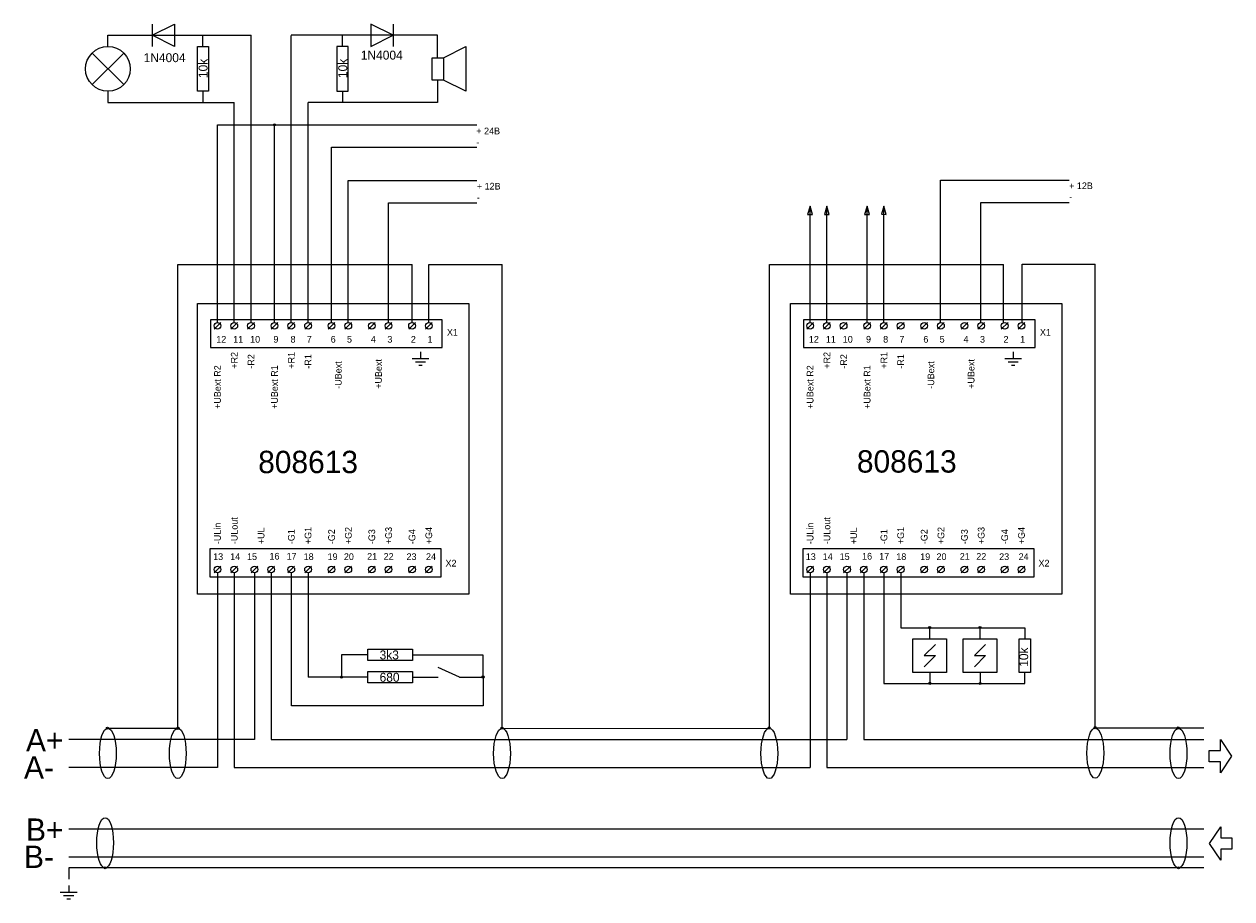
# Model space of a CAD drawing. Header units: inches. Extents: x 2 to 8.38, y 0.75 to 5.37.
import ezdxf

# ---------------------------------------------------------------- set-up
doc = ezdxf.new("R2010")
doc.units = ezdxf.units.IN
doc.header["$MEASUREMENT"] = 0

msp = doc.modelspace()

# ---------------------------------------------------------------- linework, layer by layer
for p, q in [((2.6791, 5.3692), (2.6791, 5.2512)), ((3.9507, 5.3692), (3.9507, 5.2512)), ((2.9468, 5.2512), (2.9468, 5.3102)), ((3.2005, 3.794), (3.2005, 5.3102)), ((3.4129, 3.794), (3.4129, 5.3101)), ((3.683, 5.2512), (3.683, 5.3102)), ((2.3619, 5.0498), (2.5288, 5.2166)), ((2.5288, 5.0498), (2.362, 5.2167)), ((2.4454, 5.1332), (2.4454, 5.1332)), ((2.4454, 5.1332), (2.4454, 5.1332)), ((2.4454, 5.1332), (2.4454, 5.1332)), ((2.4454, 5.1332), (2.4454, 5.1332)), ((2.5288, 5.0498), (2.5288, 5.0498)), ((2.9468, 5.0152), (2.9468, 4.9562)), ((3.683, 5.0152), (3.683, 4.9562)), ((2.9468, 4.9562), (3.112, 4.9562)), ((3.112, 3.794), (3.112, 4.9562)), ((3.5014, 3.794), (3.5014, 4.9562)), ((3.683, 4.9562), (3.5945, 4.9562)), ((3.3244, 3.794), (3.3244, 4.8382)), ((6.1503, 4.4076), (6.137, 4.3648)), ((6.1503, 3.794), (6.1503, 4.4076)), ((6.1627, 4.3642), (6.1503, 4.4076)), ((6.2387, 4.4079), (6.2255, 4.3651)), ((6.2512, 4.3645), (6.2387, 4.4079)), ((6.2388, 3.794), (6.2388, 4.4076)), ((6.4511, 4.4079), (6.4379, 4.3651)), ((6.4511, 3.7943), (6.4511, 4.4079)), ((6.4635, 4.3645), (6.4511, 4.4079)), ((6.5396, 4.4082), (6.5264, 4.3654)), ((6.552, 4.3649), (6.5396, 4.4082)), ((6.5396, 3.7943), (6.5396, 4.4079)), ((6.137, 4.3648), (6.1627, 4.3642)), ((6.2255, 4.3651), (6.2512, 4.3645)), ((6.4379, 4.3651), (6.4635, 4.3645)), ((6.5264, 4.3654), (6.552, 4.3649)), ((2.8141, 1.6524), (2.8141, 4.1008)), ((2.8141, 4.1008), (4.0499, 4.1008)), ((4.5249, 1.6524), (4.5249, 4.1008)), ((5.9352, 1.652), (5.9352, 4.1004)), ((5.9352, 4.1004), (7.1711, 4.1004)), ((7.655, 1.6543), (7.655, 4.1027)), ((4.5249, 3.9533), (4.5249, 3.9533)), ((3.0058, 3.7586), (3.0412, 3.794)), ((3.0943, 3.7586), (3.1297, 3.794)), ((3.1828, 3.7586), (3.2182, 3.794)), ((3.3067, 3.7586), (3.3421, 3.794)), ((3.3952, 3.7586), (3.4306, 3.794)), ((3.4837, 3.7586), (3.5191, 3.794)), ((3.6076, 3.7586), (3.643, 3.794)), ((3.6961, 3.7586), (3.7315, 3.794)), ((3.82, 3.7586), (3.8553, 3.794)), ((3.9084, 3.7586), (3.9438, 3.794)), ((4.0323, 3.7586), (4.0677, 3.794)), ((4.1208, 3.7586), (4.1562, 3.794)), ((6.1326, 3.7586), (6.168, 3.794)), ((6.2211, 3.7586), (6.2565, 3.794)), ((6.3095, 3.7586), (6.3449, 3.794)), ((6.4334, 3.7586), (6.4688, 3.794)), ((6.5219, 3.7586), (6.5573, 3.794)), ((6.6104, 3.7586), (6.6458, 3.794)), ((6.7343, 3.7586), (6.7697, 3.794)), ((6.8228, 3.7586), (6.8582, 3.794)), ((6.9467, 3.7586), (6.9821, 3.794)), ((7.0352, 3.7586), (7.0706, 3.794)), ((7.1591, 3.7586), (7.1945, 3.794)), ((7.2476, 3.7586), (7.283, 3.794)), ((4.0943, 3.6393), (4.0943, 3.6039)), ((7.221, 3.6393), (7.221, 3.6039)), ((4.05, 3.6039), (4.1385, 3.6039)), ((4.0677, 3.5862), (4.1208, 3.5862)), ((4.0854, 3.5685), (4.1031, 3.5685)), ((7.1768, 3.6039), (7.2653, 3.6039)), ((7.1945, 3.5862), (7.2476, 3.5862)), ((7.2122, 3.5685), (7.2299, 3.5685)), ((3.0058, 2.4725), (3.0412, 2.5079)), ((3.0943, 2.4725), (3.1297, 2.5079)), ((3.2005, 2.4725), (3.2359, 2.5079)), ((3.289, 2.4725), (3.3244, 2.5079)), ((3.3952, 2.4725), (3.4306, 2.5079)), ((3.4837, 2.4725), (3.5191, 2.5079)), ((3.6076, 2.4725), (3.643, 2.5079)), ((3.6961, 2.4725), (3.7315, 2.5079)), ((3.82, 2.4725), (3.8553, 2.5079)), ((3.9084, 2.4725), (3.9438, 2.5079)), ((4.0323, 2.4725), (4.0677, 2.5079)), ((4.1208, 2.4725), (4.1562, 2.5079)), ((6.1326, 2.4725), (6.168, 2.5079)), ((6.2211, 2.4725), (6.2565, 2.5079)), ((6.3272, 2.4725), (6.3626, 2.5079)), ((6.4157, 2.4725), (6.4511, 2.5079)), ((6.5219, 2.4725), (6.5573, 2.5079)), ((6.6104, 2.4725), (6.6458, 2.5079)), ((6.7343, 2.4725), (6.7697, 2.5079)), ((6.8228, 2.4725), (6.8582, 2.5079)), ((6.9467, 2.4725), (6.9821, 2.5079)), ((7.0352, 2.4725), (7.0706, 2.5079)), ((7.1591, 2.4725), (7.1945, 2.5079)), ((7.2476, 2.4725), (7.283, 2.5079)), ((3.4129, 2.4725), (3.4129, 1.7708)), ((3.5014, 2.4725), (3.5014, 1.9224)), ((6.1503, 2.4725), (6.1503, 1.446)), ((6.2388, 2.4725), (6.2388, 1.446)), ((6.3449, 2.4725), (6.3449, 1.5935)), ((6.7815, 2.1245), (6.7815, 2.1834)), ((7.047, 2.1245), (7.047, 2.1834)), ((3.8162, 1.9224), (3.5014, 1.9224)), ((4.0522, 1.9224), (4.1877, 1.9224)), ((4.3008, 1.9224), (4.1877, 1.9727)), ((6.7815, 1.9475), (6.7815, 1.8885)), ((7.047, 1.9475), (7.047, 1.8885)), ((6.7815, 1.8885), (7.047, 1.8885)), ((2.4454, 1.6525), (2.8141, 1.6524)), ((4.5242, 1.6521), (5.9352, 1.652)), ((7.655, 1.6543), (8.2269, 1.6543)), ((6.2388, 1.446), (8.2269, 1.446)), ((2.2389, 1.1215), (8.2269, 1.1215)), ((2.2389, 0.974), (8.2269, 0.974)), ((8.2269, 0.9151), (2.2389, 0.9151)), ((2.2389, 0.9151), (2.2389, 0.8561)), ((2.1941, 0.7873), (2.2826, 0.7873)), ((2.2118, 0.7696), (2.2649, 0.7696)), ((2.2384, 0.8227), (2.2384, 0.7873)), ((2.2295, 0.7519), (2.2472, 0.7519))]:
    msp.add_line(p, q)
for points in [[(2.6791, 5.3102), (2.7971, 5.3692), (2.7971, 5.3692), (2.7971, 5.2512)], [(3.9507, 5.3102), (3.8327, 5.3692), (3.8327, 5.3692), (3.8327, 5.2512)], [(2.9173, 5.2512), (2.9763, 5.2512), (2.9763, 5.0152), (2.9173, 5.0152)], [(3.7125, 5.2512), (3.6535, 5.2512), (3.6535, 5.0152), (3.7125, 5.0152)], [(4.1562, 5.1922), (4.2152, 5.1922), (4.2152, 5.0742), (4.1562, 5.0742)], [(2.9173, 3.8943), (4.35, 3.8943), (4.35, 2.3604), (2.9173, 2.3604)], [(6.046, 3.8943), (7.4787, 3.8943), (7.4787, 2.3605), (6.046, 2.3605)], [(2.987, 3.6626), (4.2082, 3.6626), (4.2082, 3.8091), (2.987, 3.8091)], [(6.1156, 3.6627), (7.3369, 3.6627), (7.3369, 3.8092), (6.1156, 3.8092)], [(2.9827, 2.4525), (4.204, 2.4525), (4.204, 2.599), (2.9827, 2.599)], [(6.1114, 2.4525), (7.3326, 2.4525), (7.3326, 2.599), (6.1114, 2.599)], [(6.693, 2.1245), (6.87, 2.1245), (6.87, 1.9475), (6.693, 1.9475)], [(6.9585, 2.1245), (7.1355, 2.1245), (7.1355, 1.9475), (6.9585, 1.9475)], [(7.2535, 2.1245), (7.3125, 2.1245), (7.3125, 1.9475), (7.2535, 1.9475)], [(3.8162, 2.0699), (4.0522, 2.0699), (4.0522, 2.0109), (3.8162, 2.0109)], [(3.8162, 1.9519), (4.0522, 1.9519), (4.0522, 1.8929), (3.8162, 1.8929)], [(8.2564, 1.5345), (8.3154, 1.5345), (8.3154, 1.5935), (8.3744, 1.505), (8.3154, 1.4165), (8.3154, 1.4755), (8.2564, 1.4755)], [(8.3754, 1.0144), (8.3164, 1.0144), (8.3164, 0.9554), (8.2574, 1.0439), (8.3164, 1.1324), (8.3164, 1.0734), (8.3754, 1.0734)]]:
    msp.add_lwpolyline(points, close=True)
for points in [[(2.4454, 5.2512), (2.4454, 5.3102), (3.2005, 5.3102)], [(4.1845, 5.1922), (4.1845, 5.3102), (3.4129, 5.3102)], [(4.2152, 5.1922), (4.3332, 5.2512), (4.3332, 5.0152), (4.2152, 5.0742)], [(4.1845, 5.0742), (4.1845, 4.9562), (3.5014, 4.9562)], [(2.4454, 5.0152), (2.4454, 4.9562), (3.0058, 4.9562)], [(3.0235, 3.794), (3.0235, 4.8382), (4.2742, 4.8382), (4.3922, 4.8382)], [(3.6253, 3.794), (3.6253, 4.7202), (4.3922, 4.7202)], [(3.7138, 3.794), (3.7138, 4.5433), (4.3922, 4.5433)], [(6.8385, 3.796), (6.8385, 4.5453), (7.5169, 4.5453)], [(3.9261, 3.794), (3.9261, 4.4253), (4.3922, 4.4253)], [(7.0509, 3.796), (7.0509, 4.4273), (7.5169, 4.4273)], [(4.05, 3.794), (4.05, 4.1008)], [(4.1385, 3.794), (4.1385, 4.1008), (4.5248, 4.1008), (4.5248, 4.1008)], [(7.1712, 3.7936), (7.1712, 4.1004)], [(7.2686, 3.7959), (7.2686, 4.1027), (7.6549, 4.1027), (7.6549, 4.1027)], [(3.0235, 2.4725), (3.0235, 1.446), (2.2389, 1.446)], [(3.2182, 2.4725), (3.2182, 1.5935), (2.2389, 1.5935)], [(3.112, 2.4725), (3.112, 1.446), (6.1503, 1.446)], [(3.3067, 2.4725), (3.3067, 1.5935), (6.3449, 1.5935)], [(6.4334, 2.4725), (6.4334, 1.5935), (8.2269, 1.5935)], [(6.5396, 2.4725), (6.5396, 1.8885), (7.283, 1.8885), (7.283, 1.9475)], [(6.6281, 2.4725), (6.6281, 2.1834), (7.283, 2.1834), (7.283, 2.1245)], [(3.8162, 2.0404), (3.6776, 2.0404), (3.6776, 1.9225)], [(4.0522, 2.0404), (4.4242, 2.0401), (4.4242, 1.9225)], [(6.811, 2.095), (6.752, 2.036), (6.811, 2.036), (6.752, 1.977)], [(7.0765, 2.095), (7.0175, 2.036), (7.0765, 2.036), (7.0175, 1.977)], [(4.3008, 1.9224), (4.425, 1.9224), (4.425, 1.7708), (3.4133, 1.7708)]]:
    msp.add_lwpolyline(points)
for centre, radius in [((2.4454, 5.1332), 0.118), ((3.0235, 3.7763), 0.0177), ((3.112, 3.7763), 0.0177), ((3.2005, 3.7763), 0.0177), ((3.3244, 3.7763), 0.0177), ((3.4129, 3.7763), 0.0177), ((3.5014, 3.7763), 0.0177), ((3.6253, 3.7763), 0.0177), ((3.7138, 3.7763), 0.0177), ((3.8377, 3.7763), 0.0177), ((3.9261, 3.7763), 0.0177), ((4.05, 3.7763), 0.0177), ((4.1385, 3.7763), 0.0177), ((6.1503, 3.7763), 0.0177), ((6.2388, 3.7763), 0.0177), ((6.3272, 3.7763), 0.0177), ((6.4511, 3.7763), 0.0177), ((6.5396, 3.7763), 0.0177), ((6.6281, 3.7763), 0.0177), ((6.752, 3.7763), 0.0177), ((6.8405, 3.7763), 0.0177), ((6.9644, 3.7763), 0.0177), ((7.0529, 3.7763), 0.0177), ((7.1768, 3.7763), 0.0177), ((7.2653, 3.7763), 0.0177), ((3.0235, 2.4902), 0.0177), ((3.112, 2.4902), 0.0177), ((3.2182, 2.4902), 0.0177), ((3.3067, 2.4902), 0.0177), ((3.4129, 2.4902), 0.0177), ((3.5014, 2.4902), 0.0177), ((3.6253, 2.4902), 0.0177), ((3.7138, 2.4902), 0.0177), ((3.8377, 2.4902), 0.0177), ((3.9261, 2.4902), 0.0177), ((4.05, 2.4902), 0.0177), ((4.1385, 2.4902), 0.0177), ((6.1503, 2.4902), 0.0177), ((6.2388, 2.4902), 0.0177), ((6.3449, 2.4902), 0.0177), ((6.4334, 2.4902), 0.0177), ((6.5396, 2.4902), 0.0177), ((6.6281, 2.4902), 0.0177), ((6.752, 2.4902), 0.0177), ((6.8405, 2.4902), 0.0177), ((6.9644, 2.4902), 0.0177), ((7.0529, 2.4902), 0.0177), ((7.1768, 2.4902), 0.0177), ((7.2653, 2.4902), 0.0177)]:
    msp.add_circle(centre, radius)
at = {"color": 7}
for centre in [(3.3243, 4.838), (6.7808, 2.1837), (7.0467, 2.1843), (3.678, 1.9228), (4.4245, 1.9229), (6.7815, 1.8894), (7.0474, 1.8882), (2.4426, 1.6528), (2.8155, 1.652), (4.5249, 1.653), (5.9343, 1.6546), (7.654, 1.6556), (8.0922, 1.6538), (2.4306, 0.9153), (8.094, 0.9152)]:
    msp.add_circle(centre, 0.00547, dxfattribs=at)
for centre in [(2.4454, 1.5198), (2.8141, 1.5197), (4.5249, 1.5197), (5.9352, 1.5193), (7.655, 1.5215), (8.0941, 1.5197), (2.4306, 1.0477), (8.0941, 1.0477)]:
    msp.add_ellipse(centre, major_axis=(0, 0.1327), ratio=0.333333)

# ---------------------------------------------------------------- texts
at = {"attachment_point": 1}
for s, insert, char_height in [('1N4004', (3.7797, 5.2292), 0.0472), ('1N4004', (2.6341, 5.2158), 0.0472), ('+ 24B\\P-', (4.3894, 4.823), 0.0354), ('+ 12B\\P-', (4.3922, 4.5315), 0.0354), ('+ 12B\\P-', (7.5169, 4.5335), 0.0354), ('X1', (4.2342, 3.7601), 0.0354), ('X1', (7.3628, 3.7601), 0.0354), ('12', (3.0172, 3.7234), 0.0354), ('11', (3.1067, 3.7234), 0.0354), ('10', (3.1958, 3.7234), 0.0354), ('9', (3.3186, 3.7234), 0.0354), ('8', (3.409, 3.7234), 0.0354), ('7', (3.4946, 3.7233), 0.0354), ('6', (3.6209, 3.7233), 0.0354), ('5', (3.7068, 3.7233), 0.0354), ('4', (3.8328, 3.7233), 0.0354), ('3', (3.9198, 3.7233), 0.0354), ('2', (4.0439, 3.7233), 0.0354), ('1', (4.1316, 3.7233), 0.0354), ('12', (6.1439, 3.7234), 0.0354), ('11', (6.2335, 3.7234), 0.0354), ('10', (6.3226, 3.7234), 0.0354), ('9', (6.4453, 3.7234), 0.0354), ('8', (6.5357, 3.7234), 0.0354), ('7', (6.6214, 3.7233), 0.0354), ('6', (6.7477, 3.7233), 0.0354), ('5', (6.8336, 3.7233), 0.0354), ('4', (6.9595, 3.7233), 0.0354), ('3', (7.0466, 3.7233), 0.0354), ('2', (7.1707, 3.7233), 0.0354), ('1', (7.2584, 3.7233), 0.0354), ('808613', (3.2384, 3.1171), 0.11799), ('808613', (6.3971, 3.12), 0.11799), ('13', (3.0008, 2.5761), 0.0354), ('14', (3.0904, 2.5761), 0.0354), ('15', (3.1795, 2.5761), 0.0354), ('16', (3.2979, 2.5783), 0.0354), ('17', (3.3883, 2.5783), 0.0354), ('18', (3.4783, 2.576), 0.0354), ('19', (3.6046, 2.576), 0.0354), ('20', (3.6905, 2.576), 0.0354), ('21', (3.8132, 2.5771), 0.0354), ('22', (3.9002, 2.5771), 0.0354), ('23', (4.021, 2.576), 0.0354), ('24', (4.1238, 2.576), 0.0354), ('13', (6.1276, 2.5761), 0.0354), ('14', (6.2171, 2.5761), 0.0354), ('15', (6.3062, 2.5761), 0.0354), ('16', (6.4246, 2.5783), 0.0354), ('17', (6.515, 2.5783), 0.0354), ('18', (6.605, 2.576), 0.0354), ('19', (6.7313, 2.576), 0.0354), ('20', (6.8172, 2.576), 0.0354), ('21', (6.9399, 2.5771), 0.0354), ('22', (7.027, 2.5771), 0.0354), ('23', (7.1478, 2.576), 0.0354), ('24', (7.2505, 2.576), 0.0354), ('X2', (4.2267, 2.5415), 0.0354), ('X2', (7.3554, 2.5415), 0.0354), ('3k3', (3.8789, 2.0631), 0.0472), ('680', (3.8789, 1.9451), 0.0472), ('A+', (2.0135, 1.6482), 0.11799), ('A-', (2.0029, 1.505), 0.11799), ('B+', (2.0135, 1.1763), 0.11799), ('B-', (2.0029, 1.033), 0.11799)]:
    msp.add_mtext(s, dxfattribs=dict(at, insert=insert, char_height=char_height))
at = {"attachment_point": 1, "rotation": 90}
for s, insert, char_height in [('10k', (2.924, 5.0844), 0.0472), ('10k', (3.6609, 5.0844), 0.0472), ('+R2', (3.0943, 3.5507), 0.0354), ('+R2', (6.2211, 3.5507), 0.0354), ('-R2', (3.1828, 3.5507), 0.0354), ('+R1', (3.3952, 3.5507), 0.0354), ('-R1', (3.4837, 3.5507), 0.0354), ('-UBext', (3.643, 3.4445), 0.0354), ('+UBext', (3.8553, 3.4445), 0.0354), ('-R2', (6.3095, 3.5507), 0.0354), ('+R1', (6.5219, 3.5507), 0.0354), ('-R1', (6.6104, 3.5507), 0.0354), ('-UBext', (6.7697, 3.4445), 0.0354), ('+UBext', (6.9821, 3.4445), 0.0354), ('+UBext R2', (3.0058, 3.3383), 0.0354), ('+UBext R1', (3.3067, 3.3383), 0.0354), ('+UBext R2', (6.1326, 3.3383), 0.0354), ('+UBext R1', (6.4334, 3.3383), 0.0354), ('-ULin', (3.0058, 2.6242), 0.0354), ('-ULout', (3.0943, 2.6242), 0.0354), ('-ULin', (6.1326, 2.6242), 0.0354), ('-ULout', (6.2211, 2.6242), 0.0354), ('+UL', (3.2359, 2.6242), 0.0354), ('-G1', (3.3952, 2.6242), 0.0354), ('+G1', (3.4837, 2.6242), 0.0354), ('-G2', (3.6076, 2.6242), 0.0354), ('+G2', (3.6961, 2.6242), 0.0354), ('-G3', (3.82, 2.6242), 0.0354), ('+G3', (3.9084, 2.6242), 0.0354), ('-G4', (4.0323, 2.6242), 0.0354), ('+G4', (4.1208, 2.6242), 0.0354), ('+UL', (6.3626, 2.6242), 0.0354), ('-G1', (6.5219, 2.6242), 0.0354), ('+G1', (6.6104, 2.6242), 0.0354), ('-G2', (6.7343, 2.6242), 0.0354), ('+G2', (6.8228, 2.6242), 0.0354), ('-G3', (6.9467, 2.6242), 0.0354), ('+G3', (7.0352, 2.6242), 0.0354), ('-G4', (7.1591, 2.6242), 0.0354), ('+G4', (7.2476, 2.6242), 0.0354), ('10k', (7.2535, 1.977), 0.0472)]:
    msp.add_mtext(s, dxfattribs=dict(at, insert=insert, char_height=char_height))

doc.saveas('drawing.dxf')
